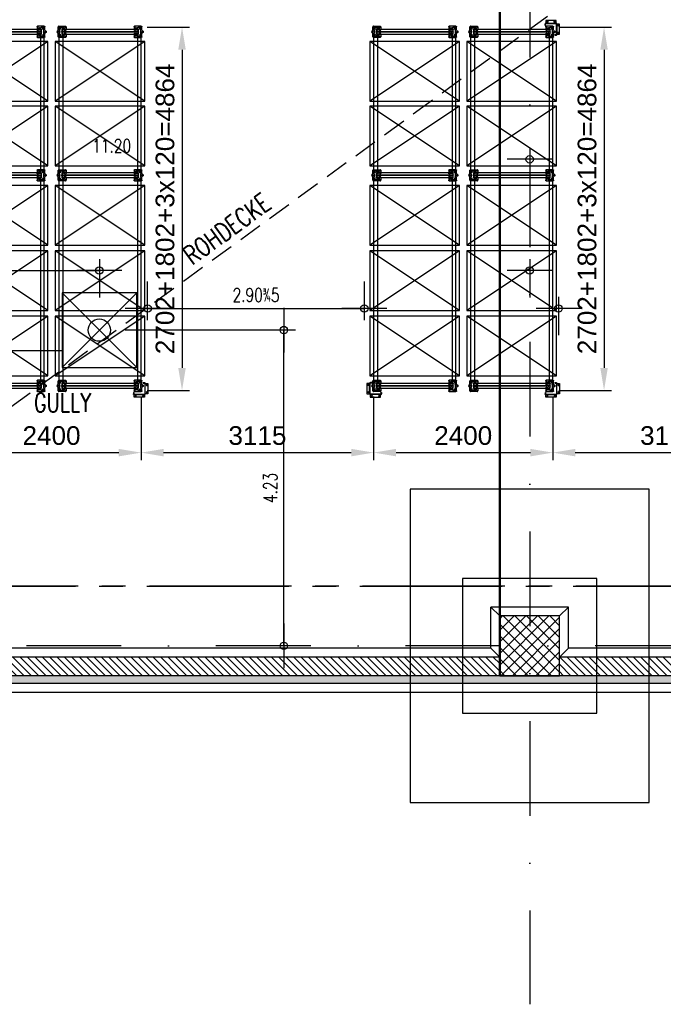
# Model space of a CAD drawing. Extents: x 34560 to 100229, y -303284 to -152113.
# Tile 44 of 74: x 45122 to 53745, y -177289 to -164098. Entities that reach past the tile are written whole.
import ezdxf
from ezdxf.enums import TextEntityAlignment as Align

# ---------------------------------------------------------------- set-up
doc = ezdxf.new("R2010")
doc.units = 0
doc.header["$LTSCALE"] = 100
doc.header["$PDMODE"] = 1
for name, pattern in [('A__G__-_-_RA_-A-$0$STRICHPUNKT', [25.4, 12.7, -6.35, 0, -6.35]), ('A_CGEG-_-____-A-$0$MITTE2', [28.575, 19.05, -3.175, 3.175, -3.175]), ('A_CGEG-_-____-A-$0$VERDECKT', [9.525, 6.35, -3.175]), ('A_CGEG-_-____-A-$0$VERDECKT2', [4.7625, 3.175, -1.5875]), ('MITTELLINIE', [2, 1.25, -0.25, 0.25, -0.25]), ('VERDECKT2', [0.1875, 0.125, -0.0625])]:
    doc.linetypes.add(name, pattern=pattern)
doc.layers.get('0').update_dxf_attribs({"linetype": 'CONTINUOUS'})
doc.layers.get('Defpoints').update_dxf_attribs({"linetype": 'CONTINUOUS'})
for name, color, linetype in [('A__G__-_-_RA_-A-$0$A1-ACHS-RAS---', 7, 'A__G__-_-_RA_-A-$0$STRICHPUNKT'), ('A_CGEG-_-____-A-$0$A2-ANSI-EF----', 1, 'CONTINUOUS'), ('A_CGEG-_-____-A-$0$A2-VERD-UNT---', 1, 'A_CGEG-_-____-A-$0$VERDECKT'), ('A_CGEG-_-____-A-$0$A2-WAND-BFT---', 3, 'CONTINUOUS'), ('A_CGEG-_-____-A-$0$A2-WAND-MWK---', 60, 'CONTINUOUS'), ('A_CGEG-_-____-A-$0$A2-WAND-PAN---', 7, 'CONTINUOUS'), ('A_CGEG-_-____-A-$0$A3-BEMA-SS-100', 8, 'CONTINUOUS'), ('A_CGEG-_-____-A-$0$A3-DECK-HOE', 5, 'A_CGEG-_-____-A-$0$VERDECKT2'), ('A_CGEG-_-____-A-$0$A3-FUGE-------', 2, 'A_CGEG-_-____-A-$0$VERDECKT2'), ('A_CGEG-_-____-A-$0$A3-SCHN-LIN100', 50, 'A_CGEG-_-____-A-$0$MITTE2'), ('A_CGEG-_-____-A-$0$A3-SCHN-LIN200', 50, 'A_CGEG-_-____-A-$0$MITTE2'), ('A_CGEG-_-____-A-$0$A3-TEXT-A--100', 210, 'CONTINUOUS'), ('A_CGEG-_-____-A-$0$A4-GEFA-------', 1, 'CONTINUOUS'), ('A_CGEG-_-____-A-$0$A5-SCHR-FT----', 81, 'CONTINUOUS'), ('A_CGEG-_-____-A-$0$A5-SCHR-MWK---', 81, 'CONTINUOUS'), ('A_CGEG-_-____-A-$0$A5-SCHR-PAN---', 5, 'CONTINUOUS'), ('ATPI1189A_CGEG-_-_MA_-A-$0$A3-BEMA-SS-100', 8, 'CONTINUOUS'), ('BITO_BUILDING', 8, 'CONTINUOUS'), ('BITO_DIMENSION', 7, 'CONTINUOUS'), ('BITO_FUßPLATTE', 2, 'CONTINUOUS'), ('BITO_PACKAGING', 4, 'CONTINUOUS'), ('BITO_RACKING_STA', 1, 'CONTINUOUS'), ('BITO_TRAVERSEN', 3, 'CONTINUOUS'), ('BITO_ZUBEHÖR', 5, 'CONTINUOUS')]:
    doc.layers.add(name, color=color, linetype=linetype)
doc.styles.add('A_CGEG-_-____-A-$0$NORMAL', font='romans.shx', dxfattribs={"width": 0.75})
doc.styles.add('ATPI1189A_CGEG-_-_MA_-A-$0$NORMAL', font='romans.shx', dxfattribs={"width": 0.75})
doc.styles.get("Standard").update_dxf_attribs({"font": 'ARIAL.TTF'})
doc.dimstyles.new('BITO_100', dxfattribs={"dimscale": 100, "dimtxt": 2.5, "dimasz": 3, "dimexe": 1, "dimexo": 1, "dimgap": 1, "dimtad": 1, "dimdsep": 46, "dimtxsty": 'Standard', "dimcen": 0.09, "dimclrd": 256, "dimclre": 256, "dimclrt": 256, "dimazin": 0, "dimtfac": 0.8, "dimtix": 1, "dimtofl": 0, "dimtmove": 0, "dimatfit": 3, "dimfxl": 0, "dimtolj": 1, "dimtzin": 0, "dimlwd": -1, "dimarcsym": 0})
pattern_1 = [(135, (136000, -77000), (-49.497475, -49.497475), [])]
pattern_2 = [(45, (136000, -77350), (22.34603, 83.396486), [49.8475, -99.695]), (165, (136000, -77350), (-83.39649, -22.346013), [49.8475, -99.695]), (105, (136000, -77350), (-61.05046, 61.050473), [-99.695, 49.8475])]

# ---------------------------------------------------------------- blocks, each defined once
blk = doc.blocks.new('A_CGEG-_-____-A-$0$BFT_STUETZE_80')
at = {"layer": 'A_CGEG-_-____-A-$0$A5-SCHR-FT----'}
h = blk.add_hatch(dxfattribs=at)
h.set_pattern_fill('ANSI37', color=256, scale=3.464567, style=0)
h.set_pattern_definition([(45, (42883.72, -18623.774), (-7.7781746, 7.7781746), []), (135, (42883.72, -18623.774), (-7.7781746, -7.7781746), [])])
h.paths.add_polyline_path([(-40, -40), (40, -40), (40, 40), (-40, 40)])
at = {"layer": 'A_CGEG-_-____-A-$0$A2-WAND-BFT---'}
blk.add_lwpolyline([(-40, -40), (40, -40), (40, 40), (-40, 40)], close=True, dxfattribs=at)
blk = doc.blocks.new('A_CGEG-_-____-A-$0$FC4')
at = {"layer": 'A_CGEG-_-____-A-$0$A2-VERD-UNT---'}
for points in [[(-160, 210), (-160, -210), (160, -210), (160, 210)], [(-90, 90), (-90, -90), (90, -90), (90, 90)]]:
    blk.add_lwpolyline(points, close=True, dxfattribs=at)
blk = doc.blocks.new('A_CGEG-_-____-A-$0$gully')
at = {"layer": 'A_CGEG-_-____-A-$0$A4-GEFA-------', "ltscale": 0.5}
for p, q in [((-50, 50), (50, -50)), ((-50, -50), (50, 50))]:
    blk.add_line(p, q, dxfattribs=at)
blk.add_lwpolyline([(-50, -50), (50, -50), (50, 50), (-50, 50)], close=True, dxfattribs=at)
at = {"layer": 'A_CGEG-_-____-A-$0$A4-GEFA-------', "linetype": 'Continuous'}
blk.add_circle((0, 0), 15, dxfattribs=at)
blk = doc.blocks.new('A_CGEG-_-____-A-$0$ARCH-BEMTICK')
blk.add_line((0.3, 0), (-0.3, 0))
blk.add_circle((0, 0), 0.05)
blk = doc.blocks.new('ATPI1189A_CGEG-_-_MA_-A-$0$ARCH-BEMTICK')
blk.add_line((0.3, 0), (-0.3, 0))
blk.add_circle((0, 0), 0.05)
blk = doc.blocks.new('EG-C-202ff GR kurz oReg')
at = {"layer": 'A_CGEG-_-____-A-$0$A5-SCHR-MWK---'}
h = blk.add_hatch(dxfattribs=at)
h.set_pattern_fill('ANSI31', color=256, scale=22.047244, angle=90, style=0)
h.set_pattern_definition(pattern_1)
h.paths.add_polyline_path([(12400, 1950), (12300, 1950), (2000, 1950), (2000, 1700), (12400, 1700)])
h = blk.add_hatch(dxfattribs=at)
h.set_pattern_fill('ANSI31', color=256, scale=22.047244, angle=90, style=0)
h.set_pattern_definition(pattern_1)
h.paths.add_polyline_path([(23600, 1950), (13200, 1950), (13200, 1700), (23600, 1700)])
at = {"layer": 'A_CGEG-_-____-A-$0$A5-SCHR-PAN---'}
h = blk.add_hatch(dxfattribs=at)
h.set_pattern_fill('HONEY', color=256, scale=15.7, angle=45, style=0)
h.set_pattern_definition(pattern_2)
h.paths.add_polyline_path([(12800, 1700), (1600, 1700), (1600, 1600), (12800, 1600)])
h = blk.add_hatch(dxfattribs=at)
h.set_pattern_fill('HONEY', color=256, scale=15.7, angle=45, style=0)
h.set_pattern_definition(pattern_2)
h.paths.add_polyline_path([(24000, 1700), (12800, 1700), (12800, 1600), (24000, 1600)])
at = {"layer": 'A__G__-_-_RA_-A-$0$A1-ACHS-RAS---'}
for p, q in [((12800, 21413), (12800, -2703)), ((58129, 2100), (-3761, 2100))]:
    blk.add_line(p, q, dxfattribs=at)
at = {"layer": 'A_CGEG-_-____-A-$0$A2-ANSI-EF----'}
for p, q in [((13320, 2620), (12280, 2620)), ((12400, 2500), (12280, 2620)), ((12280, 2070), (12280, 2620)), ((13200, 2500), (13320, 2620)), ((13320, 2070), (13320, 2620)), ((12280, 2070), (2120, 2070)), ((12400, 1950), (12280, 2070)), ((13200, 1950), (13320, 2070)), ((23230, 2070), (13320, 2070)), ((-860, 1480), (24280, 1480))]:
    blk.add_line(p, q, dxfattribs=at)
at = {"layer": 'A_CGEG-_-____-A-$0$A2-WAND-MWK---'}
for p, q in [((12400, 1950), (2000, 1950)), ((23600, 1950), (13200, 1950)), ((13200, 1700), (13200, 1950)), ((12400, 1700), (2000, 1700)), ((23600, 1700), (13200, 1700))]:
    blk.add_line(p, q, dxfattribs=at)
at = {"layer": 'A_CGEG-_-____-A-$0$A2-WAND-PAN---'}
for p, q in [((24400, 1700), (-1135, 1700)), ((-1135, 1600), (24400, 1600))]:
    blk.add_line(p, q, dxfattribs=at)
at = {"layer": 'A_CGEG-_-____-A-$0$A3-BEMA-SS-100'}
for p, q in [((12800, 8773), (12800, 8258)), ((7035, 7282), (7035, 6768)), ((12800, 7282), (12800, 6768)), ((1600, 7128), (7035, 7128)), ((9661, 6330), (7382, 6330)), ((9506, 2100), (9506, 6330)), ((9661, 2100), (9146, 2100))]:
    blk.add_line(p, q, dxfattribs=at)
at = {"layer": 'A_CGEG-_-____-A-$0$A3-DECK-HOE'}
blk.add_line((2000, 2500), (22810, 17650), dxfattribs=at)
at = {"layer": 'A_CGEG-_-____-A-$0$A3-FUGE-------', "const_width": 30}
blk.add_lwpolyline([(12400, 17900), (12400, 1700)], dxfattribs=at)
at = {"layer": 'A_CGEG-_-____-A-$0$A3-SCHN-LIN100'}
blk.add_line((43900, 2900), (-3761, 2900), dxfattribs=at)
at = {"layer": 'A_CGEG-_-____-A-$0$A3-SCHN-LIN200'}
blk.add_line((-3761, 2900), (43900, 2900), dxfattribs=at)
at = {"layer": 'A_CGEG-_-____-A-$0$A3-TEXT-A--100'}
blk.add_line((6532, 6051), (3867, 6051), dxfattribs=at)
at = {"layer": 'ATPI1189A_CGEG-_-_MA_-A-$0$A3-BEMA-SS-100'}
for p, q in [((7682, 6465), (7682, 6980)), ((10585, 6465), (10585, 6980)), ((13185, 6774), (13185, 6260)), ((7682, 6620), (10585, 6620))]:
    blk.add_line(p, q, dxfattribs=at)
at = {"layer": 'A_CGEG-_-____-A-$0$A2-VERD-UNT---', "xscale": 10, "yscale": 10, "zscale": 10}
blk.add_blockref('A_CGEG-_-____-A-$0$FC4', (12800, 2100), dxfattribs=at)
at = {"layer": 'A_CGEG-_-____-A-$0$A2-WAND-BFT---', "xscale": 10, "yscale": 10, "zscale": 10}
blk.add_blockref('A_CGEG-_-____-A-$0$BFT_STUETZE_80', (12800, 2100), dxfattribs=at)
at = {"layer": 'A_CGEG-_-____-A-$0$A3-BEMA-SS-100', "xscale": 1000, "yscale": 1000, "zscale": 10}
for p in [(12800, 8618), (7035, 7128), (12800, 7128)]:
    blk.add_blockref('A_CGEG-_-____-A-$0$ARCH-BEMTICK', p, dxfattribs=at)
at = {"layer": 'A_CGEG-_-____-A-$0$A3-BEMA-SS-100', "xscale": 1000, "yscale": 1000, "zscale": 10, "rotation": 90}
for p in [(9506, 6330), (9506, 2100)]:
    blk.add_blockref('A_CGEG-_-____-A-$0$ARCH-BEMTICK', p, dxfattribs=at)
at = {"layer": 'A_CGEG-_-____-A-$0$A4-GEFA-------', "xscale": 10, "yscale": 10, "zscale": 10}
blk.add_blockref('A_CGEG-_-____-A-$0$gully', (7035, 6330), dxfattribs=at)
at = {"layer": 'ATPI1189A_CGEG-_-_MA_-A-$0$A3-BEMA-SS-100', "xscale": 1000, "yscale": 1000, "zscale": 10}
for p in [(7682, 6620), (10585, 6620), (13185, 6620)]:
    blk.add_blockref('ATPI1189A_CGEG-_-_MA_-A-$0$ARCH-BEMTICK', p, dxfattribs=at)
at = {"layer": 'A_CGEG-_-____-A-$0$A3-BEMA-SS-100', "color": 10, "style": 'A_CGEG-_-____-A-$0$NORMAL', "width": 0.75}
blk.add_text('11.20', height=180, dxfattribs=at).set_placement((7200, 8798), align=Align.MIDDLE_CENTER)
blk.add_text('4.23', height=180, rotation=90, dxfattribs=at).set_placement((9326, 4215), align=Align.MIDDLE_CENTER)
at = {"layer": 'A_CGEG-_-____-A-$0$A3-DECK-HOE', "insert": (8281, 7194), "char_height": 250, "width": 5369.83, "attachment_point": 7, "rotation": 36.0552, "style": 'A_CGEG-_-____-A-$0$NORMAL'}
blk.add_mtext('ROHDECKE', dxfattribs=at)
at = {"layer": 'A_CGEG-_-____-A-$0$A4-GEFA-------', "insert": (6159, 5483), "char_height": 250, "width": 567.88, "attachment_point": 1, "style": 'A_CGEG-_-____-A-$0$NORMAL'}
blk.add_mtext('GULLY', dxfattribs=at)
at = {"layer": 'ATPI1189A_CGEG-_-_MA_-A-$0$A3-BEMA-SS-100', "color": 10, "style": 'ATPI1189A_CGEG-_-_MA_-A-$0$NORMAL', "width": 0.75}
blk.add_text('2.90%%1905', height=180, dxfattribs=at).set_placement((9134, 6800), align=Align.MIDDLE_CENTER)
blk = doc.blocks.new('Stütze P4 ds')
at = {"color": 0}
for p, q in [((-60, 0), (-60, 33)), ((-58, 33), (-58, 0)), ((-57, 37), (-39, 44)), ((-38, 42), (-56, 35)), ((-48, 70), (-40, 70)), ((-48, 68), (-48, 70)), ((-40, 68), (-48, 68)), ((-38, 46), (-38, 66)), ((-36, 66), (-36, 46)), ((-21, 2), (21, 2)), ((21, 0), (-21, 0)), ((35, 46), (35, 66)), ((37, 66), (37, 46)), ((56, 35), (38, 42)), ((39, 44), (57, 37)), ((40, 70), (47, 70)), ((47, 68), (40, 68)), ((47, 70), (47, 68)), ((58, 0), (58, 33)), ((60, 33), (60, 0)), ((-58, -5), (-63, -5)), ((-60, -2), (-60, -7)), ((-56, -3), (-28, -3)), ((-28, -5), (-56, -5)), ((-26, -2), (-25, 0)), ((-23, -1), (-24, -3)), ((24, -3), (23, -1)), ((25, 0), (26, -2)), ((28, -3), (55, -3)), ((55, -5), (28, -5)), ((58, -5), (63, -5)), ((60, -2), (60, -7))]:
    blk.add_line(p, q, dxfattribs=at)
at = {"color": 5, "linetype": 'Continuous'}
for p, q in [((-40, 55), (-33, 55)), ((33, 55), (40, 55))]:
    blk.add_line(p, q, dxfattribs=at)
at = {"color": 6}
for p, q in [((-38, 60), (-36, 60)), ((-38, 50), (-36, 50)), ((35, 60), (37, 60)), ((35, 50), (37, 50)), ((-47, -5), (-47, -3)), ((-33, -3), (-33, -5)), ((-33, -3), (-33, -5)), ((32, -5), (32, -3)), ((33, -5), (33, -3)), ((46, -3), (46, -5))]:
    blk.add_line(p, q, dxfattribs=at)
at = {"color": 0}
for centre, radius, start, end in [((-56, 33), 4.5, 110, 180), ((-56, 33), 2.5, 110, 180), ((-40, 66), 4.5, 0, 90), ((-40, 66), 2.5, 0, 90), ((-40, 46), 2.5, 290, 0), ((-40, 46), 4.5, 290, 0), ((-21, -2), 4.5, 90, 150), ((-21, -2), 2.5, 90, 150), ((21, -2), 4.5, 30, 90), ((21, -2), 2.5, 30, 90), ((40, 66), 4.5, 90, 180), ((40, 46), 4.5, 180, 250), ((40, 66), 2.5, 90, 180), ((40, 46), 2.5, 180, 250), ((55, 33), 2.5, 0, 70), ((55, 33), 4.5, 0, 70), ((-56, 0), 4.5, 180, 270), ((-56, 0), 2.5, 180, 270), ((-28, 0), 2.5, 270, 330), ((-28, 0), 4.5, 270, 330), ((28, 0), 4.5, 210, 270), ((28, 0), 2.5, 210, 270), ((55, 0), 4.5, 270, 0), ((55, 0), 2.5, 270, 0)]:
    blk.add_arc(centre, radius, start, end, dxfattribs=at)
blk = doc.blocks.new('Fußplatte M mL DS')
at = {"color": 0}
for p, q in [((-75, -7), (-75, 82)), ((-67, 90), (-26, 90)), ((-57, 55), (-57, 55)), ((-51, 4), (-51, 7)), ((-50, 7), (-50, 4)), ((-47, 11), (-35, 11)), ((-43, 11), (-47, 11)), ((-47, 0), (-43, 0)), ((-46, 66), (-35, 66)), ((-35, 43), (-46, 44)), ((-46, 7), (-46, 4)), ((-36, 11), (-43, 11)), ((-43, 0), (-36, 0)), ((-33, 11), (-36, 11)), ((-33, 0), (-36, 0)), ((-35, 66), (-35, 66)), ((-35, 66), (-29, 66)), ((-29, 66), (-35, 66)), ((-35, 55), (-35, 66)), ((-35, 66), (-35, 66)), ((-35, 44), (-35, 55)), ((-35, 55), (-35, 55)), ((-35, 43), (-35, 43)), ((-29, 44), (-35, 44)), ((-35, 44), (-35, 44)), ((-29, 43), (-35, 43)), ((-35, 11), (-33, 11)), ((-35, 11), (-35, 11)), ((-33, 11), (-33, 11)), ((-33, 11), (-33, 11)), ((-33, 0), (-33, 0)), ((-33, 0), (-33, 0)), ((-31, 44), (-28, 44)), ((-29, 66), (-29, 55)), ((-29, 66), (-29, 66)), ((-29, 55), (-29, 44)), ((-29, 55), (-29, 55)), ((-29, 44), (-29, 44)), ((-3, 59), (0, 55)), ((-3, 50), (-3, 58)), ((-3, 57), (-3, 50)), ((0, 54), (-3, 57)), ((0, 55), (3, 59)), ((2, 57), (0, 54)), ((2, 50), (2, 57)), ((3, 58), (3, 50)), ((26, 90), (67, 90)), ((31, 66), (28, 66)), ((28, 44), (31, 44)), ((29, 66), (35, 66)), ((29, 66), (35, 66)), ((29, 55), (29, 66)), ((29, 66), (29, 66)), ((29, 55), (29, 55)), ((29, 44), (29, 55)), ((35, 44), (29, 44)), ((29, 44), (29, 44)), ((35, 43), (29, 43)), ((33, 11), (33, 11)), ((33, 11), (33, 11)), ((33, 11), (35, 11)), ((33, 11), (36, 11)), ((33, 0), (33, 0)), ((33, 0), (33, 0)), ((33, 0), (36, 0)), ((35, 66), (35, 66)), ((35, 66), (46, 66)), ((35, 66), (35, 55)), ((35, 66), (35, 66)), ((35, 55), (35, 55)), ((35, 55), (35, 44)), ((46, 44), (35, 43)), ((35, 43), (35, 43)), ((35, 44), (35, 44)), ((35, 11), (35, 11)), ((35, 11), (47, 11)), ((36, 11), (43, 11)), ((43, 0), (36, 0)), ((47, 11), (43, 11)), ((43, 0), (47, 0)), ((46, 7), (46, 4)), ((50, 7), (50, 4)), ((51, 7), (51, 4)), ((57, 55), (57, 55)), ((75, 82), (75, -7)), ((-26, -15), (-67, -15)), ((-35, 0), (-47, 0)), ((-33, 0), (-35, 0)), ((-35, 0), (-35, 0)), ((67, -15), (26, -15)), ((35, 0), (33, 0)), ((47, 0), (35, 0)), ((35, 0), (35, 0))]:
    blk.add_line(p, q, dxfattribs=at)
at = {"color": 0, "ltscale": 11.42808}
for p, q in [((-35, 60), (-29, 60)), ((-35, 50), (-29, 50)), ((35, 60), (29, 60)), ((35, 50), (29, 50))]:
    blk.add_line(p, q, dxfattribs=at)
at = {"color": 0, "flags": 128}
for points in [[(-35, 44), (-35, 44), (-35, 44), (-35, 44), (-35, 44), (-35, 44), (-35, 44), (-35, 44), (-35, 44), (-35, 44), (-34, 44), (-34, 44), (-34, 44), (-34, 44), (-34, 44), (-34, 44), (-33, 44), (-33, 44), (-33, 44), (-33, 44), (-32, 44), (-32, 44), (-32, 44), (-31, 44), (-31, 44)], [(-28, 66), (-28, 66), (-28, 66), (-28, 66), (-28, 66), (-28, 66), (-28, 66), (-28, 66), (-28, 66), (-29, 66), (-29, 66), (-29, 66), (-29, 66), (-29, 66), (-29, 66), (-29, 66), (-29, 66), (-29, 66), (-29, 66), (-29, 66), (-29, 66), (-29, 66), (-29, 66), (-29, 66), (-29, 66)], [(-28, 44), (-28, 44), (-28, 44), (-28, 44), (-28, 44), (-28, 44), (-28, 44), (-28, 44), (-28, 44), (-29, 44), (-29, 44), (-29, 44), (-29, 44), (-29, 44), (-29, 44), (-29, 44), (-29, 44), (-29, 44), (-29, 44), (-29, 44), (-29, 44), (-29, 44), (-29, 44), (-29, 44), (-29, 44)], [(-25, 63), (-25, 63), (-26, 63), (-26, 63), (-26, 63), (-26, 63), (-26, 63), (-26, 63), (-26, 63), (-27, 64), (-27, 64), (-27, 64), (-27, 64), (-27, 64), (-27, 64), (-27, 65), (-27, 65), (-27, 65), (-27, 65), (-27, 65), (-27, 66), (-28, 66), (-28, 66), (-28, 66), (-28, 66)], [(-28, 44), (-28, 44), (-28, 44), (-28, 44), (-27, 44), (-27, 45), (-27, 45), (-27, 45), (-27, 45), (-27, 45), (-27, 46), (-27, 46), (-27, 46), (-27, 46), (-27, 46), (-27, 46), (-26, 47), (-26, 47), (-26, 47), (-26, 47), (-26, 47), (-26, 47), (-26, 47), (-25, 47), (-25, 47)], [(-3, 59), (-3, 59), (-3, 59), (-3, 59), (-3, 59), (-3, 59), (-3, 59), (-3, 59), (-3, 59), (-3, 59), (-3, 59), (-3, 59), (-3, 59), (-3, 59), (-3, 59), (-3, 59), (-3, 59), (-3, 59), (-3, 59), (-3, 59), (-3, 59), (-3, 59), (-3, 59), (-3, 59), (-3, 59)], [(-3, 58), (-3, 59), (-3, 59), (-3, 59), (-3, 59), (-3, 59), (-3, 59), (-3, 59), (-3, 59), (-3, 59), (-3, 59), (-3, 59), (-3, 59), (-3, 59), (-3, 59), (-3, 59), (-3, 59), (-3, 59), (-3, 59), (-3, 59), (-3, 59), (-3, 59), (-3, 59), (-3, 59), (-3, 59)], [(-3, 49), (-3, 49), (-3, 49), (-3, 49), (-3, 49), (-3, 49), (-3, 49), (-3, 49), (-3, 49), (-3, 49), (-3, 49), (-3, 49), (-3, 49), (-3, 49), (-3, 49), (-3, 49), (-3, 49), (-3, 49), (-3, 49), (-3, 49), (-3, 49), (-3, 49), (-3, 49), (-3, 49), (-3, 50)], [(-3, 50), (-3, 49), (-3, 49), (-3, 49), (-3, 49), (-3, 49), (-3, 49), (-3, 49), (-3, 49), (-3, 49), (-3, 49), (-3, 49), (-3, 49), (-3, 49), (-3, 49), (-3, 49), (-3, 49), (-3, 49), (-3, 49), (-3, 49), (-3, 49), (-3, 49), (-3, 49), (-3, 49), (-3, 49)], [(0, 53), (0, 53), (0, 53), (0, 53), (0, 53), (0, 53), (0, 53), (0, 53), (0, 53), (0, 53), (0, 54), (0, 54), (0, 54), (0, 54), (0, 54), (0, 54), (0, 54), (0, 54), (0, 54), (0, 54), (0, 54), (0, 54), (0, 54), (0, 54), (0, 54)], [(0, 54), (0, 54), (0, 54), (0, 54), (0, 54), (0, 54), (0, 54), (0, 54), (0, 54), (0, 54), (0, 54), (0, 54), (0, 54), (0, 54), (0, 54), (0, 53), (0, 53), (0, 53), (0, 53), (0, 53), (0, 53), (0, 53), (0, 53), (0, 53), (0, 53)], [(3, 49), (3, 49), (3, 49), (3, 49), (3, 49), (3, 49), (3, 49), (3, 49), (3, 49), (3, 49), (3, 49), (3, 49), (3, 49), (3, 49), (3, 49), (3, 49), (3, 49), (3, 49), (2, 49), (2, 49), (2, 49), (2, 49), (2, 49), (2, 49), (2, 50)], [(3, 59), (3, 59), (3, 59), (3, 59), (3, 59), (3, 59), (3, 59), (3, 59), (3, 59), (3, 59), (3, 59), (3, 59), (3, 59), (3, 59), (3, 59), (3, 59), (3, 59), (3, 59), (3, 59), (3, 59), (3, 59), (3, 59), (3, 59), (3, 59), (3, 59)], [(3, 59), (3, 59), (3, 59), (3, 59), (3, 59), (3, 59), (3, 59), (3, 59), (3, 59), (3, 59), (3, 59), (3, 59), (3, 59), (3, 59), (3, 59), (3, 59), (3, 59), (3, 59), (3, 59), (3, 59), (3, 59), (3, 59), (3, 59), (3, 59), (3, 58)], [(3, 50), (3, 49), (3, 49), (3, 49), (3, 49), (3, 49), (3, 49), (3, 49), (3, 49), (3, 49), (3, 49), (3, 49), (3, 49), (3, 49), (3, 49), (3, 49), (3, 49), (3, 49), (3, 49), (3, 49), (3, 49), (3, 49), (3, 49), (3, 49), (3, 49)], [(28, 66), (28, 66), (28, 66), (28, 66), (27, 66), (27, 65), (27, 65), (27, 65), (27, 65), (27, 65), (27, 64), (27, 64), (27, 64), (27, 64), (27, 64), (27, 64), (26, 63), (26, 63), (26, 63), (26, 63), (26, 63), (26, 63), (26, 63), (25, 63), (25, 63)], [(25, 47), (25, 47), (26, 47), (26, 47), (26, 47), (26, 47), (26, 47), (26, 47), (26, 47), (27, 46), (27, 46), (27, 46), (27, 46), (27, 46), (27, 46), (27, 45), (27, 45), (27, 45), (27, 45), (27, 45), (27, 44), (28, 44), (28, 44), (28, 44), (28, 44)], [(28, 66), (28, 66), (28, 66), (28, 66), (28, 66), (28, 66), (28, 66), (28, 66), (28, 66), (29, 66), (29, 66), (29, 66), (29, 66), (29, 66), (29, 66), (29, 66), (29, 66), (29, 66), (29, 66), (29, 66), (29, 66), (29, 66), (29, 66), (29, 66), (29, 66)], [(28, 44), (28, 44), (28, 44), (28, 44), (28, 44), (28, 44), (28, 44), (28, 44), (28, 44), (29, 44), (29, 44), (29, 44), (29, 44), (29, 44), (29, 44), (29, 44), (29, 44), (29, 44), (29, 44), (29, 44), (29, 44), (29, 44), (29, 44), (29, 44), (29, 44)], [(35, 66), (35, 66), (35, 66), (35, 66), (35, 66), (35, 66), (35, 66), (35, 66), (35, 66), (35, 66), (34, 66), (34, 66), (34, 66), (34, 66), (34, 66), (34, 66), (33, 66), (33, 66), (33, 66), (33, 66), (32, 66), (32, 66), (32, 66), (31, 66), (31, 66)], [(35, 44), (35, 44), (35, 44), (35, 44), (35, 44), (35, 44), (35, 44), (35, 44), (35, 44), (35, 44), (34, 44), (34, 44), (34, 44), (34, 44), (34, 44), (34, 44), (33, 44), (33, 44), (33, 44), (33, 44), (32, 44), (32, 44), (32, 44), (31, 44), (31, 44)]]:
    blk.add_lwpolyline(points, dxfattribs=at)
at = {"color": 0}
for centre, radius in [((-62, 79), 5.75), ((0, 34), 6.5), ((62, 79), 5.75), ((0, -20), 5.75)]:
    blk.add_circle(centre, radius, dxfattribs=at)
for centre, radius, start, end in [((-67, 82), 8, 90, 180), ((-46, 55), 10.9, 92, 180), ((-46, 55), 10.9, 180, 268), ((-47, 7), 4, 90, 180), ((-47, 4), 4, 180, 270), ((-25, 66), 3.5, 269.8363, 180), ((-25, 43), 3.5, 180.1637, 90), ((-26, 84), 6, 20.9248, 90), ((0, 94), 22, 200.9248, 339.0752), ((26, 84), 6, 90, 159.0752), ((25, 66), 3.5, 0, 270.1637), ((25, 43), 3.5, 90, 359.8363), ((46, 55), 10.9, 0, 88), ((46, 55), 10.9, 272, 0), ((47, 7), 4, 0, 90), ((47, 4), 4, 270, 0), ((67, 82), 8, 0, 90), ((-67, -7), 8, 180, 270), ((-26, -29), 14, 20.9248, 90), ((0, -19), 14, 200.9248, 339.0752), ((26, -29), 14, 90, 159.0752), ((67, -7), 8, 270, 0)]:
    blk.add_arc(centre, radius, start, end, dxfattribs=at)
for centre, major_axis, start_param, end_param in [((-47, 7), (0, 4), 0, 1.570796), ((-47, 4), (0, -4), 4.712389, 6.283185), ((-43, 7), (0, 4), 0, 1.570796), ((-43, 4), (0, -4), 4.712389, 6.283185), ((43, 7), (0, 4), 4.712389, 6.283185), ((43, 4), (0, -4), 0, 1.570796), ((47, 7), (0, 4), 4.712389, 6.283185), ((47, 4), (0, -4), 0, 1.570796)]:
    blk.add_ellipse(centre, major_axis=major_axis, ratio=0.707107, start_param=start_param, end_param=end_param, dxfattribs=at)
blk = doc.blocks.new('*U432')
at = {"layer": 'BITO_ZUBEHÖR', "color": 0}
for p, q in [((-35.5, -40), (-0.5, -40)), ((-35.5, -1060), (-35.5, -40)), ((-0.5, -40), (-0.5, -1060)), ((0.5, -40), (35.5, -40)), ((0.5, -1060), (0.5, -40)), ((35.5, -40), (35.5, -1060)), ((-0.5, -1060), (-35.5, -1060)), ((35.5, -1060), (0.5, -1060))]:
    blk.add_line(p, q, dxfattribs=at)
at = {"color": 0, "xscale": -1, "rotation": 180}
blk.add_blockref('Stütze P4 ds', (0, -5), dxfattribs=at)
at = {"color": 0}
blk.add_blockref('Stütze P4 ds', (0, -1095), dxfattribs=at)
at = {"layer": 'BITO_FUßPLATTE', "xscale": -1, "rotation": 180}
blk.add_blockref('Fußplatte M mL DS', (0, -5), dxfattribs=at)
at = {"layer": 'BITO_FUßPLATTE'}
blk.add_blockref('Fußplatte M mL DS', (0, -1095), dxfattribs=at)
blk = doc.blocks.new('*U394')
at = {"layer": 'BITO_TRAVERSEN', "linetype": 'ByBlock'}
for p, q in [((-4, 0), (-40, 0)), ((-28, 8), (-27, 9)), ((-28, 0), (-28, 8)), ((-21, 10), (-22, 10)), ((-17, 9), (-16, 8)), ((-16, 0), (-16, 8)), ((0, 60), (0, 4)), ((0, 60), (4, 60)), ((4, 4), (4, 60)), ((1798, 4), (1798, 60)), ((1802, 60), (1798, 60)), ((1802, 60), (1802, 4)), ((1806, 0), (1842, 0)), ((1819, 9), (1818, 8)), ((1818, 0), (1818, 8)), ((1823, 10), (1824, 10)), ((1830, 8), (1829, 9)), ((1830, 0), (1830, 8)), ((-40, -4), (-40, 0)), ((-40, -4), (-4, -4)), ((1842, -4), (1806, -4)), ((1842, -4), (1842, 0))]:
    blk.add_line(p, q, dxfattribs=at)
at = {"layer": 'BITO_TRAVERSEN', "linetype": 'ByBlock', "ltscale": 9.825358}
for p, q in [((-22, 0), (-22, 9)), ((1824, 0), (1824, 9))]:
    blk.add_line(p, q, dxfattribs=at)
at = {"layer": 'BITO_TRAVERSEN', "ltscale": 7.618686}
for p, q in [((0, 43), (4, 43)), ((0, 33), (4, 33)), ((0, 29), (4, 29)), ((0, 23), (4, 23)), ((0, 13), (4, 13)), ((1802, 43), (1798, 43)), ((1802, 33), (1798, 33)), ((1802, 29), (1798, 29)), ((1802, 23), (1798, 23)), ((1802, 13), (1798, 13))]:
    blk.add_line(p, q, dxfattribs=at)
at = {"layer": 'BITO_TRAVERSEN'}
blk.add_lwpolyline([(4, 50), (1798, 50), (1798, 0), (4, 0)], close=True, dxfattribs=at)
at = {"layer": 'BITO_TRAVERSEN', "linetype": 'ByBlock'}
for centre, radius, start, end in [((-4, 4), 8, 270, 0), ((-4, 4), 4, 270, 0), ((1806, 4), 8, 180, 270), ((1806, 4), 4, 180, 270)]:
    blk.add_arc(centre, radius, start, end, dxfattribs=at)
for centre, major_axis, start_param, end_param in [((-22, 9), (-4.5, 0), 4.712389, 6.099926), ((-21, 9), (4.5, 0), 0.18326, 1.570796)]:
    blk.add_ellipse(centre, major_axis=major_axis, ratio=0.258819, start_param=start_param, end_param=end_param, dxfattribs=at)
at = {"layer": 'BITO_TRAVERSEN', "linetype": 'ByBlock', "extrusion": (0, 0, -1)}
for centre, major_axis, start_param, end_param in [((1823, 9), (4.5, 0), 3.324852, 4.712389), ((1824, 9), (-4.5, 0), 1.570796, 2.958333)]:
    blk.add_ellipse(centre, major_axis=major_axis, ratio=0.258819, start_param=start_param, end_param=end_param, dxfattribs=at)
blk = doc.blocks.new('*U398')
at = {"layer": 'BITO_TRAVERSEN', "linetype": 'ByBlock'}
for p, q in [((-40, 4), (-40, 0)), ((-40, 4), (-4, 4)), ((-4, 0), (-40, 0)), ((-28, 0), (-28, -8)), ((-16, 0), (-16, -8)), ((1842, 4), (1806, 4)), ((1806, 0), (1842, 0)), ((1818, 0), (1818, -8)), ((1830, 0), (1830, -8)), ((1842, 4), (1842, 0)), ((-28, -8), (-27, -9)), ((-21, -10), (-22, -10)), ((-17, -9), (-16, -8)), ((0, -60), (0, -4)), ((0, -60), (4, -60)), ((4, -4), (4, -60)), ((1798, -4), (1798, -60)), ((1802, -60), (1798, -60)), ((1802, -60), (1802, -4)), ((1819, -9), (1818, -8)), ((1823, -10), (1824, -10)), ((1830, -8), (1829, -9))]:
    blk.add_line(p, q, dxfattribs=at)
at = {"layer": 'BITO_TRAVERSEN', "linetype": 'ByBlock', "ltscale": 9.825358}
for p, q in [((-22, 0), (-22, -9)), ((1824, 0), (1824, -9))]:
    blk.add_line(p, q, dxfattribs=at)
at = {"layer": 'BITO_TRAVERSEN', "ltscale": 7.618686}
for p, q in [((0, -13), (4, -13)), ((0, -23), (4, -23)), ((0, -29), (4, -29)), ((0, -33), (4, -33)), ((0, -43), (4, -43)), ((1802, -13), (1798, -13)), ((1802, -23), (1798, -23)), ((1802, -29), (1798, -29)), ((1802, -33), (1798, -33)), ((1802, -43), (1798, -43))]:
    blk.add_line(p, q, dxfattribs=at)
at = {"layer": 'BITO_TRAVERSEN'}
blk.add_lwpolyline([(4, -50), (1798, -50), (1798, 0), (4, 0)], close=True, dxfattribs=at)
at = {"layer": 'BITO_TRAVERSEN', "linetype": 'ByBlock'}
for centre, radius, start, end in [((-4, -4), 8, 0, 90), ((-4, -4), 4, 0, 90), ((1806, -4), 8, 90, 180), ((1806, -4), 4, 90, 180)]:
    blk.add_arc(centre, radius, start, end, dxfattribs=at)
at = {"layer": 'BITO_TRAVERSEN', "linetype": 'ByBlock', "extrusion": (0, 0, -1)}
for centre, major_axis, start_param, end_param in [((-22, -9), (-4.5, 0), 4.712389, 6.099926), ((-21, -9), (4.5, 0), 0.18326, 1.570796)]:
    blk.add_ellipse(centre, major_axis=major_axis, ratio=0.258819, start_param=start_param, end_param=end_param, dxfattribs=at)
at = {"layer": 'BITO_TRAVERSEN', "linetype": 'ByBlock'}
for centre, major_axis, start_param, end_param in [((1823, -9), (-4.5, 0), 0.18326, 1.570796), ((1824, -9), (4.5, 0), 4.712389, 6.099926)]:
    blk.add_ellipse(centre, major_axis=major_axis, ratio=0.258819, start_param=start_param, end_param=end_param, dxfattribs=at)
blk = doc.blocks.new('*U98')
at = {"color": 0}
for p, q in [((1200, 0), (0, 800)), ((1200, 800), (0, 0))]:
    blk.add_line(p, q, dxfattribs=at)
blk.add_lwpolyline([(0, 0), (1200, 0), (1200, 800), (0, 800)], close=True, dxfattribs=at)
blk = doc.blocks.new('*U395')
at = {"layer": 'BITO_TRAVERSEN', "linetype": 'ByBlock'}
for p, q in [((-4, 0), (-40, 0)), ((-28, 8), (-27, 9)), ((-28, 0), (-28, 8)), ((-21, 10), (-22, 10)), ((-17, 9), (-16, 8)), ((-16, 0), (-16, 8)), ((0, 60), (0, 4)), ((0, 60), (4, 60)), ((4, 4), (4, 60)), ((2698, 4), (2698, 60)), ((2702, 60), (2698, 60)), ((2702, 60), (2702, 4)), ((2706, 0), (2742, 0)), ((2719, 9), (2718, 8)), ((2718, 0), (2718, 8)), ((2723, 10), (2724, 10)), ((2730, 8), (2729, 9)), ((2730, 0), (2730, 8)), ((-40, -4), (-40, 0)), ((-40, -4), (-4, -4)), ((2742, -4), (2706, -4)), ((2742, -4), (2742, 0))]:
    blk.add_line(p, q, dxfattribs=at)
at = {"layer": 'BITO_TRAVERSEN', "linetype": 'ByBlock', "ltscale": 9.825358}
for p, q in [((-22, 0), (-22, 9)), ((2724, 0), (2724, 9))]:
    blk.add_line(p, q, dxfattribs=at)
at = {"layer": 'BITO_TRAVERSEN', "ltscale": 7.618686}
for p, q in [((0, 43), (4, 43)), ((0, 33), (4, 33)), ((0, 29), (4, 29)), ((0, 23), (4, 23)), ((0, 13), (4, 13)), ((2702, 43), (2698, 43)), ((2702, 33), (2698, 33)), ((2702, 29), (2698, 29)), ((2702, 23), (2698, 23)), ((2702, 13), (2698, 13))]:
    blk.add_line(p, q, dxfattribs=at)
at = {"layer": 'BITO_TRAVERSEN'}
blk.add_lwpolyline([(4, 50), (2698, 50), (2698, 0), (4, 0)], close=True, dxfattribs=at)
at = {"layer": 'BITO_TRAVERSEN', "linetype": 'ByBlock'}
for centre, radius, start, end in [((-4, 4), 8, 270, 0), ((-4, 4), 4, 270, 0), ((2706, 4), 8, 180, 270), ((2706, 4), 4, 180, 270)]:
    blk.add_arc(centre, radius, start, end, dxfattribs=at)
for centre, major_axis, start_param, end_param in [((-22, 9), (-4.5, 0), 4.712389, 6.099926), ((-21, 9), (4.5, 0), 0.18326, 1.570796)]:
    blk.add_ellipse(centre, major_axis=major_axis, ratio=0.258819, start_param=start_param, end_param=end_param, dxfattribs=at)
at = {"layer": 'BITO_TRAVERSEN', "linetype": 'ByBlock', "extrusion": (0, 0, -1)}
for centre, major_axis, start_param, end_param in [((2723, 9), (4.5, 0), 3.324852, 4.712389), ((2724, 9), (-4.5, 0), 1.570796, 2.958333)]:
    blk.add_ellipse(centre, major_axis=major_axis, ratio=0.258819, start_param=start_param, end_param=end_param, dxfattribs=at)
blk = doc.blocks.new('*U396')
at = {"layer": 'BITO_TRAVERSEN', "linetype": 'ByBlock'}
for p, q in [((-40, 4), (-40, 0)), ((-40, 4), (-4, 4)), ((-4, 0), (-40, 0)), ((-28, 0), (-28, -8)), ((-16, 0), (-16, -8)), ((2742, 4), (2706, 4)), ((2706, 0), (2742, 0)), ((2718, 0), (2718, -8)), ((2730, 0), (2730, -8)), ((2742, 4), (2742, 0)), ((-28, -8), (-27, -9)), ((-21, -10), (-22, -10)), ((-17, -9), (-16, -8)), ((0, -60), (0, -4)), ((0, -60), (4, -60)), ((4, -4), (4, -60)), ((2698, -4), (2698, -60)), ((2702, -60), (2698, -60)), ((2702, -60), (2702, -4)), ((2719, -9), (2718, -8)), ((2723, -10), (2724, -10)), ((2730, -8), (2729, -9))]:
    blk.add_line(p, q, dxfattribs=at)
at = {"layer": 'BITO_TRAVERSEN', "linetype": 'ByBlock', "ltscale": 9.825358}
for p, q in [((-22, 0), (-22, -9)), ((2724, 0), (2724, -9))]:
    blk.add_line(p, q, dxfattribs=at)
at = {"layer": 'BITO_TRAVERSEN', "ltscale": 7.618686}
for p, q in [((0, -13), (4, -13)), ((0, -23), (4, -23)), ((0, -29), (4, -29)), ((0, -33), (4, -33)), ((0, -43), (4, -43)), ((2702, -13), (2698, -13)), ((2702, -23), (2698, -23)), ((2702, -29), (2698, -29)), ((2702, -33), (2698, -33)), ((2702, -43), (2698, -43))]:
    blk.add_line(p, q, dxfattribs=at)
at = {"layer": 'BITO_TRAVERSEN'}
blk.add_lwpolyline([(4, -50), (2698, -50), (2698, 0), (4, 0)], close=True, dxfattribs=at)
at = {"layer": 'BITO_TRAVERSEN', "linetype": 'ByBlock'}
for centre, radius, start, end in [((-4, -4), 8, 0, 90), ((-4, -4), 4, 0, 90), ((2706, -4), 8, 90, 180), ((2706, -4), 4, 90, 180)]:
    blk.add_arc(centre, radius, start, end, dxfattribs=at)
at = {"layer": 'BITO_TRAVERSEN', "linetype": 'ByBlock', "extrusion": (0, 0, -1)}
for centre, major_axis, start_param, end_param in [((-22, -9), (-4.5, 0), 4.712389, 6.099926), ((-21, -9), (4.5, 0), 0.18326, 1.570796)]:
    blk.add_ellipse(centre, major_axis=major_axis, ratio=0.258819, start_param=start_param, end_param=end_param, dxfattribs=at)
at = {"layer": 'BITO_TRAVERSEN', "linetype": 'ByBlock'}
for centre, major_axis, start_param, end_param in [((2723, -9), (-4.5, 0), 0.18326, 1.570796), ((2724, -9), (4.5, 0), 4.712389, 6.099926)]:
    blk.add_ellipse(centre, major_axis=major_axis, ratio=0.258819, start_param=start_param, end_param=end_param, dxfattribs=at)
blk = doc.blocks.new('Anfahrschutz AS40.2')
at = {"color": 0}
blk.add_point((0, 0), dxfattribs=at)
at = {"layer": 'BITO_ZUBEHÖR', "color": 0}
for p, q in [((-91, 92), (-91, -44)), ((-56, 92), (-91, 92)), ((-56, -44), (-56, 92)), ((-50, 92), (-50, -44)), ((-26, 104), (-44, 104)), ((-26, 98), (-44, 98)), ((-26, 104), (-26, 98)), ((-91, -44), (-56, -44)), ((-45, -56), (-45, -91)), ((93, -56), (-45, -56)), ((-45, -91), (93, -91)), ((93, -50), (-44, -50)), ((93, -91), (93, -56)), ((104, -26), (98, -26)), ((98, -26), (98, -44)), ((104, -26), (104, -44))]:
    blk.add_line(p, q, dxfattribs=at)
at = {"layer": 'BITO_ZUBEHÖR', "color": 5, "linetype": 'MITTELLINIE'}
for p, q in [((-66, 72), (-85, 72)), ((-76, 81), (-76, 62)), ((-66, -24), (-85, -24)), ((-76, -15), (-76, -34)), ((-15, -76), (-34, -76)), ((-25, -66), (-25, -85)), ((83, -76), (64, -76)), ((73, -66), (73, -85))]:
    blk.add_line(p, q, dxfattribs=at)
at = {"layer": 'BITO_ZUBEHÖR', "color": 4, "linetype": 'VERDECKT2', "ltscale": 1.5}
for p, q in [((-56, 92), (-50, 92)), ((-44, 104), (-44, 98)), ((-45, -56), (-45, -50)), ((93, -56), (93, -50)), ((104, -44), (98, -44))]:
    blk.add_line(p, q, dxfattribs=at)
at = {"layer": 'BITO_ZUBEHÖR', "color": 4, "linetype": 'VERDECKT2', "ltscale": 1.2}
blk.add_line((-56, -44), (-50, -44), dxfattribs=at)
at = {"layer": 'BITO_ZUBEHÖR', "color": 0}
for centre in [(-76, 72), (-76, -24), (-25, -76), (73, -76)]:
    blk.add_circle(centre, 7.5, dxfattribs=at)
for centre, radius, start, end in [((-44, 92), 12, 89.9996, 179.9999), ((-44, 92), 6, 91.2767, 178.7223), ((-44, -44), 12, 180.3461, 266.2432), ((-44, -44), 5.98, 184.5593, 271.2571), ((93, -45), 11.3, 270.5414, 0.9729), ((92, -44), 5.98, 272.673, 0.2372)]:
    blk.add_arc(centre, radius, start, end, dxfattribs=at)
blk = doc.blocks.new('Pos. 4.2 DS')
at = {"layer": 'BITO_PACKAGING'}
for p in [(-2450, -987.5), (-1150, -987.5), (-2450, -1854.5), (-1150, -1854.5), (-2450, -2918), (-1150, -2918), (-2450, -3793), (-1150, -3793), (-2450, -4668), (-1150, -4668)]:
    blk.add_blockref('*U98', p, dxfattribs=at)
at = {"layer": 'BITO_RACKING_STA', "rotation": 270}
for p in [(-1300, -60), (0, -60), (-1300, -1982), (0, -1982), (-1300, -4804), (0, -4804)]:
    blk.add_blockref('*U432', p, dxfattribs=at)
at = {"layer": 'BITO_RACKING_STA', "color": 3, "rotation": 270}
for name, p in [('*U394', (-2400, -120)), ('*U398', (-1300, -120)), ('*U394', (-1100, -120)), ('*U398', (0, -120)), ('*U395', (-2400, -2042)), ('*U396', (-1300, -2042)), ('*U395', (-1100, -2042)), ('*U396', (0, -2042))]:
    blk.add_blockref(name, p, dxfattribs=at)
at = {"layer": 'BITO_RACKING_STA', "color": 2}
blk.add_blockref('Anfahrschutz AS40.2', (-2400, -4864), dxfattribs=at)
at = {"layer": 'BITO_RACKING_STA', "color": 2, "xscale": -1}
blk.add_blockref('Anfahrschutz AS40.2', (0, -4864), dxfattribs=at)
blk = doc.blocks.new('*D274')
at = {"layer": 'BITO_DIMENSION', "lineweight": -2}
for p, q in [((46828, -164200), (47397, -164200)), ((46828, -169064), (47397, -169064))]:
    blk.add_line(p, q, dxfattribs=at)
at = {"layer": 'BITO_DIMENSION'}
blk.add_line((47297, -164500), (47297, -168764), dxfattribs=at)
for points in [[(47247, -164500), (47347, -164500), (47297, -164200)], [(47247, -168764), (47347, -168764), (47297, -169064)]]:
    blk.add_solid(points, dxfattribs=at)
at = {"layer": 'Defpoints', "color": 0}
for p in [(46728, -164200), (46728, -169064), (47297, -169064)]:
    blk.add_point(p, dxfattribs=at)
at = {"layer": 'BITO_DIMENSION', "insert": (47070, -166632), "char_height": 250, "attachment_point": 5, "rotation": 90}
blk.add_mtext('\\A1;2702+1802+3x120=4864', dxfattribs=at)
blk = doc.blocks.new('*D275')
at = {"layer": 'BITO_DIMENSION', "lineweight": -2}
for p, q in [((52343, -164200), (53051, -164200)), ((52343, -169064), (53051, -169064))]:
    blk.add_line(p, q, dxfattribs=at)
at = {"layer": 'BITO_DIMENSION'}
blk.add_line((52951, -164500), (52951, -168764), dxfattribs=at)
for points in [[(52901, -164500), (53001, -164500), (52951, -164200)], [(52901, -168764), (53001, -168764), (52951, -169064)]]:
    blk.add_solid(points, dxfattribs=at)
at = {"layer": 'Defpoints', "color": 0}
for p in [(52243, -164200), (52243, -169064), (52951, -169064)]:
    blk.add_point(p, dxfattribs=at)
at = {"layer": 'BITO_DIMENSION', "insert": (52724, -166632), "char_height": 250, "attachment_point": 5, "rotation": 90}
blk.add_mtext('\\A1;2702+1802+3x120=4864', dxfattribs=at)
blk = doc.blocks.new('*D280')
at = {"layer": 'BITO_DIMENSION', "lineweight": -2}
for p, q in [((44349, -169146), (44349, -169998)), ((46749, -169146), (46749, -169998))]:
    blk.add_line(p, q, dxfattribs=at)
at = {"layer": 'BITO_DIMENSION'}
blk.add_line((44649, -169898), (46449, -169898), dxfattribs=at)
for points in [[(44649, -169848), (44649, -169948), (44349, -169898)], [(46449, -169848), (46449, -169948), (46749, -169898)]]:
    blk.add_solid(points, dxfattribs=at)
at = {"layer": 'Defpoints', "color": 0}
for p in [(44349, -169046), (46749, -169046), (46749, -169898)]:
    blk.add_point(p, dxfattribs=at)
at = {"layer": 'BITO_DIMENSION', "insert": (45549, -169671), "char_height": 250, "attachment_point": 5}
blk.add_mtext('\\A1;2400', dxfattribs=at)
blk = doc.blocks.new('*D281')
at = {"layer": 'BITO_DIMENSION', "lineweight": -2}
for p, q in [((46749, -169146), (46749, -169998)), ((49864, -169146), (49864, -169998))]:
    blk.add_line(p, q, dxfattribs=at)
at = {"layer": 'BITO_DIMENSION'}
blk.add_line((47049, -169898), (49564, -169898), dxfattribs=at)
for points in [[(47049, -169848), (47049, -169948), (46749, -169898)], [(49564, -169848), (49564, -169948), (49864, -169898)]]:
    blk.add_solid(points, dxfattribs=at)
at = {"layer": 'Defpoints', "color": 0}
for p in [(46749, -169046), (49864, -169046), (49864, -169898)]:
    blk.add_point(p, dxfattribs=at)
at = {"layer": 'BITO_DIMENSION', "insert": (48307, -169671), "char_height": 250, "attachment_point": 5}
blk.add_mtext('\\A1;3115', dxfattribs=at)
blk = doc.blocks.new('*D282')
at = {"layer": 'BITO_DIMENSION', "lineweight": -2}
for p, q in [((49864, -169146), (49864, -169998)), ((52264, -169146), (52264, -169998))]:
    blk.add_line(p, q, dxfattribs=at)
at = {"layer": 'BITO_DIMENSION'}
blk.add_line((50164, -169898), (51964, -169898), dxfattribs=at)
for points in [[(50164, -169848), (50164, -169948), (49864, -169898)], [(51964, -169848), (51964, -169948), (52264, -169898)]]:
    blk.add_solid(points, dxfattribs=at)
at = {"layer": 'Defpoints', "color": 0}
for p in [(49864, -169046), (52264, -169046), (52264, -169898)]:
    blk.add_point(p, dxfattribs=at)
at = {"layer": 'BITO_DIMENSION', "insert": (51064, -169671), "char_height": 250, "attachment_point": 5}
blk.add_mtext('\\A1;2400', dxfattribs=at)
blk = doc.blocks.new('*D283')
at = {"layer": 'BITO_DIMENSION', "lineweight": -2}
for p, q in [((52264, -169146), (52264, -169998)), ((55379, -169146), (55379, -169998))]:
    blk.add_line(p, q, dxfattribs=at)
at = {"layer": 'BITO_DIMENSION'}
blk.add_line((52564, -169898), (55079, -169898), dxfattribs=at)
for points in [[(52564, -169848), (52564, -169948), (52264, -169898)], [(55079, -169848), (55079, -169948), (55379, -169898)]]:
    blk.add_solid(points, dxfattribs=at)
at = {"layer": 'Defpoints', "color": 0}
for p in [(52264, -169046), (55379, -169046), (55379, -169898)]:
    blk.add_point(p, dxfattribs=at)
at = {"layer": 'BITO_DIMENSION', "insert": (53822, -169671), "char_height": 250, "attachment_point": 5}
blk.add_mtext('\\A1;3115', dxfattribs=at)

msp = doc.modelspace()

# ---------------------------------------------------------------- block references
at = {"layer": 'BITO_BUILDING', "color": 6}
msp.add_blockref('EG-C-202ff GR kurz oReg', (39154.335, -174586.328), dxfattribs=at)
at = {"layer": 'BITO_RACKING_STA'}
for p in [(46749.335, -164200.328), (52264.335, -164200.328)]:
    msp.add_blockref('Pos. 4.2 DS', p, dxfattribs=at)
at = {"layer": 'BITO_RACKING_STA', "color": 2, "rotation": 180}
msp.add_blockref('Anfahrschutz AS40.2', (52264.335, -164200.328), dxfattribs=at)

# ---------------------------------------------------------------- dimensions: what is measured, and where the dimension line sits
at = {"layer": 'BITO_DIMENSION'}
for base, p1, p2, picture, middle in [((47297.26, -169064.328), (46728.06, -164200.328), (46728.06, -169064.328), '*D274', (47069.532, -166632.328)), ((52951.306, -169064.328), (52243.06, -164200.328), (52243.06, -169064.328), '*D275', (52723.577, -166632.328))]:
    dim = msp.add_linear_dim(base=base, p1=p1, p2=p2, angle=90, text='2702+1802+3x120=<>', dimstyle='BITO_100', dxfattribs=at)
    dim.commit()
    dim.dimension.update_dxf_attribs({"geometry": picture, "text_midpoint": middle})
for base, p1, p2, picture, middle in [((46749.335, -169898.341), (44349.335, -169046.027), (46749.335, -169046.027), '*D280', (45549.335, -169670.698)), ((49864.335, -169898.341), (46749.335, -169046.027), (49864.335, -169046.027), '*D281', (48306.835, -169670.613)), ((52264.335, -169898.341), (49864.335, -169046.027), (52264.335, -169046.027), '*D282', (51064.335, -169670.698)), ((55379.335, -169898.341), (52264.335, -169046.027), (55379.335, -169046.027), '*D283', (53821.835, -169670.613))]:
    dim = msp.add_linear_dim(base=base, p1=p1, p2=p2, dimstyle='BITO_100', override={"dimtmove": 1}, dxfattribs=at)
    dim.commit()
    dim.dimension.update_dxf_attribs({"geometry": picture, "text_midpoint": middle})

doc.saveas('drawing.dxf')
